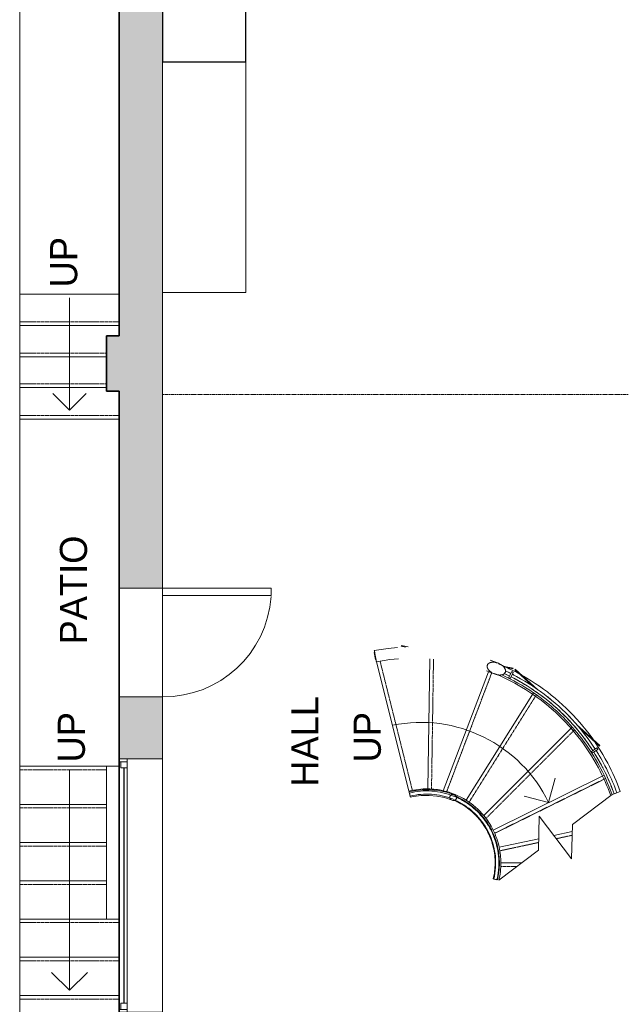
# Model space of a CAD drawing. Header units: inches. Extents: x -268 to 77, y -113 to 756.
# Tile 3 of 5: x -268 to -101, y 165 to 437. Entities that reach past the tile are written whole.
import ezdxf

# ---------------------------------------------------------------- set-up
doc = ezdxf.new("R2010")
doc.units = ezdxf.units.IN
doc.header["$MEASUREMENT"] = 0
doc.linetypes.add('Dash', pattern=[0.23622, 0.11811, -0.11811])
doc.linetypes.add('Overhead', pattern=[0.15625, 0.09375, -0.0625])
for name, color, linetype, lineweight in [('A-AREA', 32, 'Continuous', 9), ('A-AREA-IDEN', 2, 'Continuous', 9), ('A-DETL', 90, 'Continuous', 9), ('A-DOOR', 31, 'Continuous', 9), ('A-EXTEERIOR SPACES', 90, 'Continuous', 9), ('A-FLOR', 192, 'Continuous', 9), ('A-FLOR-HRAL', 11, 'Continuous', 9), ('A-GENM', 13, 'Continuous', 9), ('A-GLAZ', 151, 'Continuous', 9), ('A-LEDGES', 90, 'Continuous', 9), ('A-OBJECTS', 90, 'Continuous', 9), ('A-WALL', 90, 'Continuous', 9), ('A-WALL-PATT', 111, 'Continuous', 9), ('G-ANNO-TEXT', 231, 'Continuous', 9), ('S-STRS', 90, 'Continuous', 9), ('S-STRS-MBND', 31, 'Continuous', 9)]:
    doc.layers.add(name, color=color, linetype=linetype, lineweight=lineweight)
doc.styles.add('Inter', font='txt', dxfattribs={"height": 7.5})
doc.styles.add('Inter_B', font='txt', dxfattribs={"height": 7.5})

# ---------------------------------------------------------------- blocks, each defined once
blk = doc.blocks.new('Fireplace - Default 1-4258625-Lower Floor')
at = {"layer": 'A-GENM'}
for p, q in [((-36.87, -3.94), (36.88, -3.94)), ((-36.87, -26.94), (-36.87, -3.94)), ((36.88, -3.94), (36.88, -26.94)), ((36.88, -26.94), (-36.87, -26.94))]:
    blk.add_line(p, q, dxfattribs=at)
at = {"layer": 'A-GENM', "lineweight": 25}
for p, q in [((36.88, -3.94), (-36.87, -3.94)), ((-36.87, -3.94), (-36.87, -26.94)), ((36.88, -26.94), (36.88, -3.94)), ((-36.87, -26.94), (36.88, -26.94))]:
    blk.add_line(p, q, dxfattribs=at)
blk = doc.blocks.new('Railing - Railing-4259131-Lower Floor')
at = {"layer": 'A-FLOR-HRAL'}
blk.add_line((-137.35, 199.81), (-136.2, 199.53), dxfattribs=at)
blk.add_line((-137.35, 199.81), (-136.2, 199.53), dxfattribs=at)
blk.add_line((-137.35, 199.81), (-136.2, 199.53), dxfattribs=at)
blk.add_line((-137.35, 199.81), (-136.2, 199.53), dxfattribs=at)
blk.add_line((-137.35, 199.81), (-136.2, 199.53), dxfattribs=at)
blk.add_line((-137.35, 199.81), (-136.2, 199.53), dxfattribs=at)
for points in [[(-148.24, 221.61), (-147.93, 221.47), (-147.63, 221.33), (-147.33, 221.19)], [(-148.24, 221.61), (-147.93, 221.47), (-147.63, 221.33), (-147.33, 221.19)], [(-148.24, 221.61), (-147.93, 221.47), (-147.63, 221.33), (-147.33, 221.19)], [(-148.24, 221.61), (-147.93, 221.47), (-147.63, 221.33), (-147.33, 221.19)], [(-148.24, 221.61), (-147.93, 221.47), (-147.63, 221.33), (-147.33, 221.19)], [(-148.24, 221.61), (-146.88, 221.02), (-144.32, 219.54), (-141.09, 216.49), (-138.65, 212.78), (-137.14, 208.6), (-136.65, 204.18), (-137, 201.24), (-137.35, 199.81)], [(-147.53, 222.58), (-146.11, 221.95), (-143.43, 220.36), (-140.06, 217.12), (-137.53, 213.19), (-135.97, 208.78), (-135.46, 204.13), (-135.84, 201.04), (-136.2, 199.53)], [(-146.81, 222.25), (-146.43, 222.06), (-146.07, 221.87), (-145.7, 221.66)], [(-146.81, 222.25), (-146.43, 222.06), (-146.07, 221.87), (-145.7, 221.66)], [(-146.81, 222.25), (-146.43, 222.06), (-146.07, 221.87), (-145.7, 221.66)], [(-146.81, 222.25), (-146.43, 222.06), (-146.07, 221.87), (-145.7, 221.66)], [(-146.81, 222.25), (-146.43, 222.06), (-146.07, 221.87), (-145.7, 221.66)], [(-146.29, 220.63), (-145.57, 220.22), (-144.88, 219.76), (-144.23, 219.26)], [(-146.29, 220.63), (-145.57, 220.22), (-144.88, 219.76), (-144.23, 219.26)], [(-146.29, 220.63), (-145.57, 220.22), (-144.88, 219.76), (-144.23, 219.26)], [(-146.29, 220.63), (-145.57, 220.22), (-144.88, 219.76), (-144.23, 219.26)], [(-146.29, 220.63), (-145.57, 220.22), (-144.88, 219.76), (-144.23, 219.26)], [(-143.6, 218.76), (-142.76, 218.06), (-141.98, 217.29), (-141.28, 216.45)], [(-143.6, 218.76), (-142.76, 218.06), (-141.98, 217.29), (-141.28, 216.45)], [(-143.6, 218.76), (-142.76, 218.06), (-141.98, 217.29), (-141.28, 216.45)], [(-143.6, 218.76), (-142.76, 218.06), (-141.98, 217.29), (-141.28, 216.45)], [(-143.6, 218.76), (-142.76, 218.06), (-141.98, 217.29), (-141.28, 216.45)], [(-143.51, 220.2), (-143.28, 220.02), (-143.06, 219.85), (-142.84, 219.67)], [(-143.51, 220.2), (-143.28, 220.02), (-143.06, 219.85), (-142.84, 219.67)], [(-143.51, 220.2), (-143.28, 220.02), (-143.06, 219.85), (-142.84, 219.67)], [(-143.51, 220.2), (-143.28, 220.02), (-143.06, 219.85), (-142.84, 219.67)], [(-143.51, 220.2), (-143.28, 220.02), (-143.06, 219.85), (-142.84, 219.67)], [(-140.77, 215.83), (-140.27, 215.17), (-139.8, 214.49), (-139.39, 213.77)], [(-140.77, 215.83), (-140.27, 215.17), (-139.8, 214.49), (-139.39, 213.77)], [(-140.77, 215.83), (-140.27, 215.17), (-139.8, 214.49), (-139.39, 213.77)], [(-140.77, 215.83), (-140.27, 215.17), (-139.8, 214.49), (-139.39, 213.77)], [(-140.77, 215.83), (-140.27, 215.17), (-139.8, 214.49), (-139.39, 213.77)], [(-140.38, 217.21), (-140.19, 217), (-140.01, 216.78), (-139.84, 216.55)], [(-140.38, 217.21), (-140.19, 217), (-140.01, 216.78), (-139.84, 216.55)], [(-140.38, 217.21), (-140.19, 217), (-140.01, 216.78), (-139.84, 216.55)], [(-140.38, 217.21), (-140.19, 217), (-140.01, 216.78), (-139.84, 216.55)], [(-140.38, 217.21), (-140.19, 217), (-140.01, 216.78), (-139.84, 216.55)], [(-138.82, 212.74), (-138.51, 212.1), (-138.22, 211.45), (-137.98, 210.79)], [(-138.82, 212.74), (-138.51, 212.1), (-138.22, 211.45), (-137.98, 210.79)], [(-138.82, 212.74), (-138.51, 212.1), (-138.22, 211.45), (-137.98, 210.79)], [(-138.82, 212.74), (-138.51, 212.1), (-138.22, 211.45), (-137.98, 210.79)], [(-138.82, 212.74), (-138.51, 212.1), (-138.22, 211.45), (-137.98, 210.79)], [(-138.37, 214.37), (-138.16, 214.01), (-137.96, 213.64), (-137.77, 213.27)], [(-138.37, 214.37), (-138.16, 214.01), (-137.96, 213.64), (-137.77, 213.27)], [(-138.37, 214.37), (-138.16, 214.01), (-137.96, 213.64), (-137.77, 213.27)], [(-138.37, 214.37), (-138.16, 214.01), (-137.96, 213.64), (-137.77, 213.27)], [(-138.37, 214.37), (-138.16, 214.01), (-137.96, 213.64), (-137.77, 213.27)], [(-136.87, 211.19), (-136.72, 210.78), (-136.58, 210.35), (-136.45, 209.92)], [(-136.87, 211.19), (-136.72, 210.78), (-136.58, 210.35), (-136.45, 209.92)], [(-136.87, 211.19), (-136.72, 210.78), (-136.58, 210.35), (-136.45, 209.92)], [(-136.87, 211.19), (-136.72, 210.78), (-136.58, 210.35), (-136.45, 209.92)], [(-136.87, 211.19), (-136.72, 210.78), (-136.58, 210.35), (-136.45, 209.92)], [(-137.58, 209.59), (-137.39, 208.92), (-137.23, 208.24), (-137.11, 207.56)], [(-137.58, 209.59), (-137.39, 208.92), (-137.23, 208.24), (-137.11, 207.56)], [(-137.58, 209.59), (-137.39, 208.92), (-137.23, 208.24), (-137.11, 207.56)], [(-137.58, 209.59), (-137.39, 208.92), (-137.23, 208.24), (-137.11, 207.56)], [(-137.58, 209.59), (-137.39, 208.92), (-137.23, 208.24), (-137.11, 207.56)], [(-135.94, 207.77), (-135.87, 207.34), (-135.81, 206.9), (-135.76, 206.47)], [(-135.94, 207.77), (-135.87, 207.34), (-135.81, 206.9), (-135.76, 206.47)], [(-135.94, 207.77), (-135.87, 207.34), (-135.81, 206.9), (-135.76, 206.47)], [(-135.94, 207.77), (-135.87, 207.34), (-135.81, 206.9), (-135.76, 206.47)], [(-135.94, 207.77), (-135.87, 207.34), (-135.81, 206.9), (-135.76, 206.47)], [(-136.93, 206.34), (-136.85, 205.6), (-136.81, 204.85), (-136.82, 204.11)], [(-136.93, 206.34), (-136.85, 205.6), (-136.81, 204.85), (-136.82, 204.11)], [(-136.93, 206.34), (-136.85, 205.6), (-136.81, 204.85), (-136.82, 204.11)], [(-136.93, 206.34), (-136.85, 205.6), (-136.81, 204.85), (-136.82, 204.11)], [(-136.93, 206.34), (-136.85, 205.6), (-136.81, 204.85), (-136.82, 204.11)], [(-136.86, 203.05), (-136.93, 201.96), (-137.09, 200.87), (-137.35, 199.81)], [(-136.86, 203.05), (-136.93, 201.96), (-137.09, 200.87), (-137.35, 199.81)], [(-136.86, 203.05), (-136.93, 201.96), (-137.09, 200.87), (-137.35, 199.81)], [(-136.86, 203.05), (-136.93, 201.96), (-137.09, 200.87), (-137.35, 199.81)], [(-136.86, 203.05), (-136.93, 201.96), (-137.09, 200.87), (-137.35, 199.81)], [(-135.64, 204.1), (-135.64, 203.72), (-135.65, 203.35), (-135.68, 202.97)], [(-135.64, 204.1), (-135.64, 203.72), (-135.65, 203.35), (-135.68, 202.97)], [(-135.64, 204.1), (-135.64, 203.72), (-135.65, 203.35), (-135.68, 202.97)], [(-135.64, 204.1), (-135.64, 203.72), (-135.65, 203.35), (-135.68, 202.97)], [(-135.64, 204.1), (-135.64, 203.72), (-135.65, 203.35), (-135.68, 202.97)]]:
    blk.add_open_spline(points, degree=3, dxfattribs=at)
blk = doc.blocks.new('Railing - 50 x 12mm-4272049-Lower Floor')
at = {"layer": 'A-FLOR-HRAL'}
for p, q in [((-0.98, 0.08), (-0.98, 0.24)), ((-0.98, 0.24), (0.98, 0.24)), ((0.98, 0.24), (0.98, 0.08))]:
    blk.add_line(p, q, dxfattribs=at)
blk = doc.blocks.new('Railing - 800mm-4272051-Lower Floor')
at = {"layer": 'A-FLOR-HRAL'}
h = blk.add_hatch(dxfattribs=at)
h.set_pattern_fill('FP_1', color=256, style=0, pattern_type=2)
h.set_pattern_definition([(347.56, (-226.838, -129.79), (23.5213, 12.7617), [10.739, -6.444, 10.739, -6.444, -13.661]), (347.56, (-226.838, -129.79), (23.5213, 12.7617), [-34.366, 0.158, -13.503]), (347.56, (-226.838, -129.79), (23.5213, 12.7617), [0.158, -34.209, 4.296, -9.365]), (347.56, (-226.43, -129.211), (23.5213, 12.7617), [8.592, -10.739, 6.444, -6.444, -15.808]), (347.56, (-226.43, -129.211), (23.5213, 12.7617), [-32.218, 0.158, -15.651]), (347.56, (-226.43, -129.211), (23.5213, 12.7617), [0.158, -32.061, 7.518, -8.291]), (347.56, (-224.85, -128.891), (23.5213, 12.7617), [6.444, -12.887, 4.296, -6.444, -17.956]), (347.56, (-224.85, -128.891), (23.5213, 12.7617), [-30.07, 0.158, -17.799]), (347.56, (-224.85, -128.891), (23.5213, 12.7617), [0.158, -29.913, 9.665, -8.291]), (347.56, (-226.073, -130.628), (23.5213, 12.7617), [6.444, -12.887, 5.37, -23.326]), (347.56, (-224.135, -131.724), (23.5213, 12.7617), [3.222, -16.109, 2.148, -26.548]), (347.56, (-222.097, -128.829), (23.5213, 12.7617), [2.148, -16.109, 2.148, -8.592, -19.03]), (347.56, (-222.097, -128.829), (23.5213, 12.7617), [-28.996, 0.158, -18.873]), (347.56, (-222.097, -128.829), (23.5213, 12.7617), [0.158, -28.839, 5.37, -13.661]), (347.56, (-221.533, -137.65), (23.5213, 12.7617), [10.739, -16.109, 12.887, -8.506]), (347.56, (-223.113, -137.97), (23.5213, 12.7617), [15.035, -10.739, 16.109, -6.358]), (347.56, (-222.349, -138.808), (23.5213, 12.7617), [17.183, -8.592, 12.887, -9.365]), (347.56, (-220.411, -139.904), (23.5213, 12.7617), [10.739, -15.035, 8.592, -13.661]), (347.56, (-217.608, -137.847), (23.5213, 12.7617), [5.37, -21.479, 6.444, -14.734]), (347.56, (-218.474, -141), (23.5213, 12.7617), [4.296, -21.479, 4.296, -17.956])])
h.paths.add_polyline_path([(-0.26, -15.75), (-0.07, -15.75), (-0.09, -12.92), (-0.26, -13.16), (-0.26, -13.97)], flags=0)
h.paths.add_polyline_path([(-0.26, 14.54), (-0.07, 13.99), (-0.07, 15.75), (-0.26, 15.75), (-0.26, 14.68)], flags=0)
for p, q in [((-0.26, 14.54), (-0.26, 15.75)), ((-0.07, 15.75), (-0.26, 15.75)), ((-0.07, 15.75), (-0.07, 13.81)), ((-0.26, -15.75), (-0.26, -13.16)), ((-0.07, -12.88), (-0.07, -15.75)), ((-0.26, -15.75), (-0.07, -15.75))]:
    blk.add_line(p, q, dxfattribs=at)
blk = doc.blocks.new('Railing - 50 x 12mm-V3-Lower Floor')
at = {"layer": 'A-FLOR-HRAL'}
for p, q in [((-0.98, -0.24), (-0.98, 0.24)), ((-0.98, 0.24), (0.98, 0.24)), ((0.98, 0.24), (0.98, -0.24)), ((-0.98, -0.24), (0.98, -0.24))]:
    blk.add_line(p, q, dxfattribs=at)
blk = doc.blocks.new('Railing - 800mm-V4-Lower Floor')
at = {"layer": 'A-FLOR-HRAL'}
h = blk.add_hatch(dxfattribs=at)
h.set_pattern_fill('FP_2', color=256, style=0, pattern_type=2)
h.set_pattern_definition([(16.822, (-103.476, -170.356), (12.2099, 22.0856), [10.691, -6.415, 10.691, -6.415, -13.599]), (16.822, (-103.476, -170.356), (12.2099, 22.0856), [-34.212, 0.157, -13.443]), (16.822, (-103.476, -170.356), (12.2099, 22.0856), [0.157, -34.056, 4.277, -9.323]), (16.822, (-103.479, -169.671), (12.2099, 22.0856), [8.553, -10.691, 6.415, -6.415, -15.738]), (16.822, (-103.479, -169.671), (12.2099, 22.0856), [-32.074, 0.157, -15.581]), (16.822, (-103.479, -169.671), (12.2099, 22.0856), [0.157, -31.917, 7.484, -8.254]), (16.822, (-102.337, -168.641), (12.2099, 22.0856), [6.415, -12.83, 4.277, -6.415, -17.876]), (16.822, (-102.337, -168.641), (12.2099, 22.0856), [-29.936, 0.157, -17.719]), (16.822, (-102.337, -168.641), (12.2099, 22.0856), [0.157, -29.779, 9.622, -8.254]), (16.822, (-102.329, -170.695), (12.2099, 22.0856), [6.415, -12.83, 5.346, -23.222]), (16.822, (-100.038, -170.688), (12.2099, 22.0856), [3.207, -16.037, 2.138, -26.429]), (16.822, (-100.052, -167.264), (12.2099, 22.0856), [2.138, -16.037, 2.138, -8.553, -18.945]), (16.822, (-100.052, -167.264), (12.2099, 22.0856), [-28.867, 0.157, -18.788]), (16.822, (-100.052, -167.264), (12.2099, 22.0856), [0.157, -28.71, 5.346, -13.599]), (16.822, (-94.296, -174.436), (12.2099, 22.0856), [10.691, -16.037, 12.83, -8.468]), (16.822, (-95.438, -175.466), (12.2099, 22.0856), [14.968, -10.691, 16.037, -6.329]), (16.822, (-94.291, -175.805), (12.2099, 22.0856), [17.106, -8.553, 12.83, -9.323]), (16.822, (-92, -175.798), (12.2099, 22.0856), [10.691, -14.968, 8.553, -13.599]), (16.822, (-90.866, -172.713), (12.2099, 22.0856), [5.346, -21.383, 6.415, -14.669]), (16.822, (-89.709, -175.791), (12.2099, 22.0856), [4.277, -21.383, 4.277, -17.876])])
h.paths.add_polyline_path([(-0.26, -15.75), (-0.07, -15.75), (-0.09, -7.28), (-0.26, -9.56), (-0.26, -14.93)], flags=0)
h.paths.add_polyline_path([(-0.07, 7.33), (-0.07, 15.75), (-0.26, 15.75), (-0.26, 8.56), (-0.08, 7.5)], flags=0)
for p, q in [((-0.26, 8.56), (-0.26, 15.75)), ((-0.07, 15.75), (-0.26, 15.75)), ((-0.07, 15.75), (-0.07, 7.33)), ((-0.07, -7.07), (-0.07, -15.75)), ((-0.26, -15.75), (-0.26, -8.68)), ((-0.26, -15.75), (-0.07, -15.75))]:
    blk.add_line(p, q, dxfattribs=at)
blk = doc.blocks.new('Railing - Railing-4259135-Lower Floor')
at = {"layer": 'A-FLOR-HRAL'}
blk.add_line((-103.91, 223.37), (-103.17, 223.64), dxfattribs=at)
blk.add_line((-103.91, 223.37), (-103.17, 223.64), dxfattribs=at)
for points in [[(-134.3, 256.64), (-134.03, 256.51), (-133.76, 256.38), (-133.49, 256.25)], [(-134.3, 256.64), (-133.81, 256.41), (-133.32, 256.17), (-132.84, 255.93)], [(-133.94, 257.34), (-133.45, 257.11), (-132.97, 256.88), (-132.48, 256.63)], [(-133.15, 256.96), (-132.93, 256.85), (-132.7, 256.74), (-132.48, 256.63)], [(-132.06, 256.42), (-131.8, 256.29), (-131.54, 256.15), (-131.28, 256.02)], [(-132.06, 256.42), (-128.97, 254.85), (-123.06, 251.15), (-115.31, 244.15), (-111.03, 238.65), (-109.15, 235.73)], [(-132.42, 255.72), (-129.37, 254.16), (-123.54, 250.52), (-115.89, 243.61), (-111.67, 238.18), (-109.81, 235.31)], [(-131.63, 255.31), (-130.48, 254.7), (-129.36, 254.06), (-128.25, 253.38)], [(-127.84, 254.05), (-127.25, 253.68), (-126.66, 253.31), (-126.08, 252.92)], [(-126.52, 252.27), (-125.33, 251.48), (-124.18, 250.64), (-123.05, 249.77)], [(-122.57, 250.39), (-122.14, 250.06), (-121.72, 249.72), (-121.31, 249.38)], [(-121.81, 248.77), (-120.3, 247.53), (-118.86, 246.22), (-117.49, 244.85)], [(-116.93, 245.4), (-116.67, 245.13), (-116.4, 244.86), (-116.13, 244.58)], [(-116.7, 244.04), (-115.61, 242.9), (-114.57, 241.72), (-113.58, 240.5)], [(-112.97, 240.99), (-112.54, 240.47), (-112.13, 239.95), (-111.73, 239.41)], [(-112.35, 238.94), (-111.56, 237.89), (-110.8, 236.82), (-110.08, 235.72)], [(-109.56, 234.91), (-108.41, 233.1), (-106.31, 229.35), (-104.63, 225.39), (-103.91, 223.37)], [(-109.42, 236.15), (-109.33, 236.01), (-109.24, 235.87), (-109.15, 235.73)], [(-108.89, 235.33), (-108.69, 235.01), (-108.48, 234.68), (-108.28, 234.35)], [(-108.89, 235.33), (-107.73, 233.5), (-105.6, 229.7), (-103.9, 225.68), (-103.17, 223.64)], [(-108.96, 233.94), (-108.26, 232.79), (-107.59, 231.61), (-106.97, 230.41)], [(-106.27, 230.77), (-105.99, 230.22), (-105.71, 229.66), (-105.44, 229.1)], [(-106.15, 228.76), (-105.32, 227), (-104.57, 225.2), (-103.91, 223.37)]]:
    blk.add_open_spline(points, degree=3, dxfattribs=at)
for name, p, rotation in [('Railing - 800mm-4272051-Lower Floor', (-147.29, 261.32), 78.5375438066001), ('Railing - 50 x 12mm-4272049-Lower Floor', (-169.86, 261.49), 100.6130715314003), ('Railing - 50 x 12mm-V3-Lower Floor', (-132.45, 256.18), 63.23003504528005), ('Railing - 800mm-V4-Lower Floor', (-119.5, 247.3), 47.92252628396), ('Railing - 50 x 12mm-V3-Lower Floor', (-109.35, 235.32), 32.61501752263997)]:
    blk.add_blockref(name, p, dxfattribs=dict(rotation=rotation))
blk = doc.blocks.new('Top Rail Type - Top Rail_Internal_-4259139-Lower Floor')
at = {"layer": 'A-FLOR-HRAL', "flags": 128}
for points in [[(-148.14, 223.07), (-150.27, 223.79), (-152.48, 224.27), (-154.72, 224.5), (-156.98, 224.49), (-159.22, 224.22), (-160.6, 223.92)], [(-148.72, 221.61), (-150.78, 222.3), (-152.9, 222.74), (-155.06, 222.94), (-157.22, 222.89), (-159.37, 222.59), (-160.22, 222.4)]]:
    blk.add_lwpolyline(points, dxfattribs=at)
at = {"layer": 'A-FLOR-HRAL'}
for points, knots in [([(-160.6, 223.92), (-160.6, 223.92), (-160.6, 223.91), (-160.59, 223.88), (-160.59, 223.85), (-160.58, 223.83), (-160.57, 223.81), (-160.57, 223.78), (-160.56, 223.75), (-160.55, 223.72), (-160.54, 223.69), (-160.54, 223.66), (-160.53, 223.63), (-160.53, 223.62), (-160.52, 223.6), (-160.52, 223.59), (-160.51, 223.56), (-160.5, 223.52), (-160.49, 223.48), (-160.48, 223.44), (-160.48, 223.41), (-160.47, 223.38), (-160.46, 223.34), (-160.44, 223.27), (-160.42, 223.2), (-160.41, 223.15)], [-1, -1, -1, -1, -0.833333, -0.75, -0.666667, -0.625, -0.583333, -0.541667, -0.5, -0.458333, -0.416667, -0.375, -0.354167, -0.333333, -0.322917, -0.3125, -0.291667, -0.25, -0.208333, -0.1875, -0.166667, -0.145833, -0.125, -0.083333, 0, 0, 0, 0]), ([(-160.41, 223.15), (-160.4, 223.12), (-160.39, 223.06), (-160.37, 222.97), (-160.35, 222.91), (-160.34, 222.86), (-160.33, 222.83), (-160.32, 222.8), (-160.31, 222.76), (-160.3, 222.71), (-160.29, 222.67), (-160.28, 222.64), (-160.28, 222.63), (-160.27, 222.61), (-160.27, 222.59), (-160.26, 222.57), (-160.26, 222.54), (-160.25, 222.51), (-160.25, 222.5), (-160.24, 222.48), (-160.24, 222.46), (-160.23, 222.43), (-160.22, 222.4), (-160.22, 222.39), (-160.22, 222.4)], [-1, -1, -1, -1, -0.95, -0.9, -0.85, -0.825, -0.8, -0.775, -0.75, -0.7, -0.65, -0.625, -0.6125, -0.6, -0.575, -0.55, -0.5, -0.45, -0.425, -0.4, -0.35, -0.3, -0.2, 0, 0, 0, 0]), ([(-149.32, 222.66), (-149.34, 222.6), (-149.36, 222.5), (-149.36, 222.37), (-149.34, 222.27), (-149.31, 222.18), (-149.27, 222.09), (-149.22, 222.01), (-149.16, 221.92), (-149.09, 221.84), (-149.01, 221.78), (-148.9, 221.69), (-148.79, 221.63), (-148.7, 221.6)], [0, 0, 0, 0, 0.142857, 0.214286, 0.285714, 0.357143, 0.428571, 0.5, 0.571429, 0.678571, 0.732143, 0.785714, 1, 1, 1, 1]), ([(-148.16, 223.08), (-148.22, 223.1), (-148.35, 223.14), (-148.54, 223.15), (-148.71, 223.14), (-148.83, 223.11), (-148.92, 223.08), (-148.99, 223.04), (-149.05, 223), (-149.11, 222.96), (-149.17, 222.91), (-149.22, 222.85), (-149.27, 222.77), (-149.3, 222.71), (-149.32, 222.66)], [0, 0, 0, 0, 0.142857, 0.285714, 0.428571, 0.5, 0.571429, 0.625, 0.678571, 0.732143, 0.785714, 0.839286, 0.892857, 1, 1, 1, 1]), ([(-148.7, 221.6), (-148.58, 221.55), (-148.39, 221.51), (-148.16, 221.53), (-148.04, 221.56), (-147.95, 221.59), (-147.88, 221.63), (-147.82, 221.66), (-147.76, 221.7), (-147.7, 221.75), (-147.65, 221.81), (-147.6, 221.88), (-147.56, 221.95), (-147.55, 221.99)], [0, 0, 0, 0, 0.285714, 0.428571, 0.5, 0.571429, 0.625, 0.678571, 0.732143, 0.785714, 0.839286, 0.892857, 1, 1, 1, 1]), ([(-147.55, 221.99), (-147.52, 222.06), (-147.5, 222.15), (-147.5, 222.28), (-147.52, 222.38), (-147.54, 222.48), (-147.58, 222.57), (-147.63, 222.66), (-147.7, 222.75), (-147.77, 222.83), (-147.84, 222.89), (-147.96, 222.98), (-148.07, 223.04), (-148.16, 223.08)], [0, 0, 0, 0, 0.142857, 0.214286, 0.285714, 0.357143, 0.428571, 0.5, 0.571429, 0.678571, 0.732143, 0.785714, 1, 1, 1, 1])]:
    blk.add_open_spline(points, degree=3, knots=knots, dxfattribs=at)
blk = doc.blocks.new('Top Rail Type - Top Rail_Internal_-V5-Lower Floor')
at = {"layer": 'A-FLOR-HRAL'}
for p, q in [((-160.52, 223.57), (-160.3, 222.72)), ((-137.2, 199.78), (-136.35, 199.57))]:
    blk.add_line(p, q, dxfattribs=at)
for points, knots in [([(-160.52, 223.57), (-159.51, 223.82), (-157.46, 224.17), (-154.33, 224.2), (-151.24, 223.75), (-148.26, 222.82), (-145.46, 221.43), (-142.91, 219.63), (-140.68, 217.45), (-138.81, 214.95), (-137.35, 212.19), (-136.34, 209.24), (-135.8, 206.16), (-135.75, 203.04), (-136.06, 200.84), (-136.32, 199.7), (-136.35, 199.57)], [0, 0, 0, 0, 0.156458, 0.312916, 0.469374, 0.625832, 0.782291, 0.938749, 1.095207, 1.251665, 1.408123, 1.564581, 1.721039, 1.877497, 2.033955, 2.054369, 2.054369, 2.054369, 2.054369]), ([(-160.3, 222.72), (-158.38, 223.21), (-154.38, 223.56), (-148.5, 222.22), (-143.32, 219.14), (-139.35, 214.61), (-136.96, 209.08), (-136.47, 203.95), (-136.94, 200.87), (-137.2, 199.78)], [0, 0, 0, 0, 0.312916, 0.625832, 0.938749, 1.251665, 1.564581, 1.877497, 2.054367, 2.054367, 2.054367, 2.054367])]:
    blk.add_open_spline(points, degree=3, knots=knots, dxfattribs=at)
blk = doc.blocks.new('Top Rail Type - Top Rail_Internal_-4259150-Lower Floor')
at = {"layer": 'A-FLOR-HRAL'}
for p, q in [((-135.87, 259.45), (-138.16, 260.34)), ((-137.07, 256.54), (-139.24, 257.38))]:
    blk.add_line(p, q, dxfattribs=at)
at = {"layer": 'A-FLOR-HRAL', "flags": 128}
for points in [[(-170.22, 263), (-166.38, 263.59), (-163.76, 263.86)], [(-169.64, 259.9), (-165.89, 260.48), (-163.51, 260.72)]]:
    blk.add_lwpolyline(points, dxfattribs=at)
at = {"layer": 'A-FLOR-HRAL'}
for points, knots in [([(-170.22, 263), (-170.22, 262.99), (-170.22, 262.98), (-170.21, 262.94), (-170.2, 262.89), (-170.19, 262.84), (-170.18, 262.77), (-170.17, 262.7), (-170.15, 262.61), (-170.13, 262.5), (-170.09, 262.32), (-170.05, 262.08), (-169.99, 261.77), (-169.95, 261.56), (-169.93, 261.45)], [-1, -1, -1, -1, -0.892857, -0.839286, -0.785714, -0.732143, -0.678571, -0.625, -0.571429, -0.5, -0.428571, -0.285714, -0.142857, 0, 0, 0, 0]), ([(-169.93, 261.45), (-169.91, 261.37), (-169.88, 261.21), (-169.85, 261.01), (-169.82, 260.86), (-169.79, 260.71), (-169.76, 260.55), (-169.73, 260.4), (-169.71, 260.28), (-169.69, 260.17), (-169.67, 260.08), (-169.66, 260), (-169.64, 259.92), (-169.64, 259.9), (-169.64, 259.9)], [-1, -1, -1, -1, -0.892857, -0.785714, -0.732143, -0.678571, -0.571429, -0.5, -0.428571, -0.357143, -0.285714, -0.214286, -0.142857, 0, 0, 0, 0]), ([(-138.96, 258.96), (-138.98, 258.88), (-139.01, 258.76), (-139.01, 258.62), (-139.01, 258.55), (-139.01, 258.47), (-138.99, 258.37), (-138.96, 258.26), (-138.92, 258.16), (-138.89, 258.09), (-138.87, 258.03), (-138.84, 257.98), (-138.81, 257.91), (-138.75, 257.83), (-138.68, 257.73), (-138.61, 257.63), (-138.54, 257.54), (-138.46, 257.45), (-138.37, 257.37), (-138.25, 257.26), (-138.1, 257.13), (-137.85, 256.94), (-137.51, 256.74), (-137.22, 256.6), (-137.07, 256.54)], [0, 0, 0, 0, 0.071429, 0.107143, 0.125, 0.142857, 0.178571, 0.214286, 0.25, 0.267857, 0.285714, 0.303571, 0.321429, 0.357143, 0.392857, 0.428571, 0.464286, 0.5, 0.535714, 0.571429, 0.642857, 0.714286, 0.857143, 1, 1, 1, 1]), ([(-135.87, 259.45), (-136.05, 259.52), (-136.32, 259.61), (-136.69, 259.7), (-136.92, 259.74), (-137.11, 259.75), (-137.26, 259.76), (-137.4, 259.77), (-137.54, 259.76), (-137.68, 259.75), (-137.83, 259.73), (-137.94, 259.71), (-138.04, 259.68), (-138.1, 259.66), (-138.17, 259.64), (-138.26, 259.61), (-138.37, 259.56), (-138.48, 259.5), (-138.56, 259.45), (-138.61, 259.41), (-138.67, 259.37), (-138.73, 259.3), (-138.84, 259.18), (-138.91, 259.05), (-138.96, 258.96)], [0, 0, 0, 0, 0.166667, 0.25, 0.333333, 0.375, 0.416667, 0.458333, 0.5, 0.541667, 0.583333, 0.625, 0.645833, 0.666667, 0.6875, 0.708333, 0.75, 0.791667, 0.8125, 0.833333, 0.854167, 0.875, 0.916667, 1, 1, 1, 1]), ([(-134.03, 256.92), (-134, 257), (-133.97, 257.12), (-133.95, 257.26), (-133.95, 257.34), (-133.95, 257.42), (-133.96, 257.52), (-133.98, 257.64), (-134.01, 257.74), (-134.04, 257.82), (-134.07, 257.87), (-134.09, 257.93), (-134.13, 258), (-134.18, 258.09), (-134.24, 258.2), (-134.31, 258.3), (-134.39, 258.39), (-134.47, 258.49), (-134.55, 258.58), (-134.67, 258.69), (-134.82, 258.83), (-135.08, 259.03), (-135.42, 259.24), (-135.72, 259.39), (-135.87, 259.45)], [0, 0, 0, 0, 0.071429, 0.107143, 0.125, 0.142857, 0.178571, 0.214286, 0.25, 0.267857, 0.285714, 0.303571, 0.321429, 0.357143, 0.392857, 0.428571, 0.464286, 0.5, 0.535714, 0.571429, 0.642857, 0.714286, 0.857143, 1, 1, 1, 1]), ([(-137.07, 256.54), (-136.9, 256.47), (-136.64, 256.38), (-136.28, 256.29), (-136.05, 256.25), (-135.87, 256.23), (-135.73, 256.21), (-135.59, 256.21), (-135.45, 256.21), (-135.31, 256.22), (-135.17, 256.23), (-135.06, 256.25), (-134.97, 256.26), (-134.9, 256.28), (-134.83, 256.3), (-134.74, 256.33), (-134.63, 256.37), (-134.53, 256.42), (-134.45, 256.46), (-134.39, 256.5), (-134.34, 256.54), (-134.27, 256.6), (-134.16, 256.72), (-134.08, 256.84), (-134.03, 256.92)], [0, 0, 0, 0, 0.166667, 0.25, 0.333333, 0.375, 0.416667, 0.458333, 0.5, 0.541667, 0.583333, 0.625, 0.645833, 0.666667, 0.6875, 0.708333, 0.75, 0.791667, 0.8125, 0.833333, 0.854167, 0.875, 0.916667, 1, 1, 1, 1])]:
    blk.add_open_spline(points, degree=3, knots=knots, dxfattribs=at)
blk = doc.blocks.new('Top Rail Type - Top Rail_Internal_-V6-Lower Floor')
at = {"layer": 'A-FLOR-HRAL'}
for p, q in [((-104.48, 223.17), (-102.21, 223.98)), ((-104.86, 222.88), (-104.48, 223.17))]:
    blk.add_line(p, q, dxfattribs=at)
for points, knots in [([(-135.92, 259.32), (-133.2, 258.19), (-127.3, 255.23), (-118.99, 249.17), (-111.41, 241.21), (-105.83, 232.66), (-103.18, 226.69), (-102.21, 223.98)], [0.5789056, 0.5789056, 0.5789056, 0.5789056, 0.7252457, 0.9065572, 1.0878686, 1.26918, 1.4120012, 1.4120012, 1.4120012, 1.4120012]), ([(-137.02, 256.67), (-134.43, 255.6), (-128.8, 252.77), (-120.89, 247.01), (-113.67, 239.42), (-108.33, 231.24), (-105.8, 225.5), (-104.86, 222.88)], [0.5789056, 0.5789056, 0.5789056, 0.5789056, 0.7252457, 0.9065572, 1.0878686, 1.26918, 1.4144888, 1.4144888, 1.4144888, 1.4144888])]:
    blk.add_open_spline(points, degree=3, knots=knots, dxfattribs=at)
blk = doc.blocks.new('Planitar - Single Door_Flush Panel - 2_-6_ x 6_-8_-4266043-Lower Floor')
at = {"layer": 'A-DOOR', "lineweight": 18}
for p, q in [((12.99, -6), (12.99, -36)), ((15, -6), (12.99, -6)), ((15, -6), (15, -36)), ((15, -36), (12.99, -36))]:
    blk.add_line(p, q, dxfattribs=at)
at = {"layer": 'A-DOOR'}
blk.add_arc((14.77, -6.3), 29.77, 179.4225, 266.009, dxfattribs=at)
blk = doc.blocks.new('Planitar-Fixed - Default 1-4266130-Lower Floor')
at = {"layer": 'A-GLAZ', "lineweight": 18}
for p, q in [((-35, 6.51), (-34.25, 6.51)), ((-34.25, 6.51), (-34.25, 4.28)), ((-34.25, 6.01), (-32.52, 6.01)), ((-32.52, 6.01), (-32.52, 4.28)), ((32.52, 6.01), (32.52, 4.28)), ((34.25, 6.01), (32.52, 6.01)), ((34.25, 6.51), (34.25, 4.28)), ((34.96, 6.51), (34.25, 6.51)), ((-34.25, 4.28), (-32.52, 4.28)), ((32.52, 4.28), (34.25, 4.28)), ((-35, -5.49), (-33.74, -5.49)), ((35, -5.49), (33.74, -5.49))]:
    blk.add_line(p, q, dxfattribs=at)
at = {"layer": 'A-GLAZ'}
for p, q in [((-35, 6.51), (35, 6.51)), ((-35, 6.51), (-35, 4.28)), ((35, 4.28), (35, 6.51)), ((35, 4.28), (-35, 4.28)), ((-35, 4.28), (-35, -5.49)), ((35, 4.28), (-35, 4.28)), ((-35, 4.28), (35, 4.28)), ((-35, 4.28), (-35, -5.49)), ((35, -5.49), (35, 4.28)), ((35, -5.49), (35, 4.28)), ((-35, -5.49), (35, -5.49)), ((35, -5.49), (-35, -5.49))]:
    blk.add_line(p, q, dxfattribs=at)
at = {"layer": 'A-GLAZ', "lineweight": 25}
blk.add_line((-32.52, 5.15), (32.52, 5.15), dxfattribs=at)

msp = doc.modelspace()

# ---------------------------------------------------------------- hatches: boundary and pattern name
at = {"layer": 'A-WALL-PATT'}
for points in [[(-240.75, 350), (-228.75, 350), (-228.75, 555.75), (-240.75, 555.75), (-240.75, 444.54)], [(-228.75, 334.75), (-228.75, 350), (-244.25, 350), (-244.25, 334.75), (-240.75, 334.75)]]:
    msp.add_hatch(color=9, dxfattribs=at).paths.add_polyline_path(points, flags=0)
h = msp.add_hatch(color=9, dxfattribs=at)
h.paths.add_polyline_path([(-240.75, 145.25), (-228.75, 145.25), (-228.75, 163), (-240.75, 163)], flags=0)
h.paths.add_polyline_path([(-240.75, 233), (-228.75, 233), (-228.75, 250.19), (-240.75, 250.19)], flags=0)
h.paths.add_polyline_path([(-240.75, 280.19), (-228.75, 280.19), (-228.75, 334.75), (-240.75, 334.75), (-240.75, 321.63)], flags=0)

# ---------------------------------------------------------------- linework, layer by layer
at = {"layer": 'A-AREA', "linetype": 'Dash'}
msp.add_line((-100, 333.75), (-228.75, 333.75), dxfattribs=at)
at = {"layer": 'A-DETL', "lineweight": 35}
for p, q in [((-240.75, 350), (-240.75, 555.75)), ((-244.25, 334.75), (-244.25, 350)), ((-244.25, 350), (-240.75, 350)), ((-240.75, 334.75), (-244.25, 334.75)), ((-240.75, 139), (-240.75, 334.75))]:
    msp.add_line(p, q, dxfattribs=at)
at = {"layer": 'A-DETL'}
for p, q in [((-254.5, 360.5), (-254.5, 329.5)), ((-254.5, 329.5), (-259.1, 334.1)), ((-254.5, 329.5), (-249.9, 334.1)), ((-254.5, 230.02), (-254.5, 169.02)), ((-122.03, 220.92), (-120.21, 227.68)), ((-122.03, 220.92), (-128.79, 222.73)), ((-254.5, 169.02), (-259.45, 173.97)), ((-254.5, 169.02), (-249.55, 173.97))]:
    msp.add_line(p, q, dxfattribs=at)
msp.add_arc((-157.32, 203.93), 39.18, 25.7064, 101.5975, dxfattribs=at)
at = {"layer": 'A-EXTEERIOR SPACES'}
for p, q in [((-268.25, 756), (-268.25, 231)), ((-240.75, 350), (-240.75, 555.75)), ((-244.25, 350), (-244.25, 334.75)), ((-244.25, 350), (-240.75, 350)), ((-240.75, 334.75), (-244.25, 334.75)), ((-240.75, 334.75), (-240.75, 231)), ((-268.25, 231), (-240.75, 231))]:
    msp.add_line(p, q, dxfattribs=at)
at = {"layer": 'A-FLOR'}
for p, q in [((-268.25, 575.5), (-268.25, 361.5)), ((-268.25, 361.5), (-240.75, 361.5)), ((-268.25, 327), (-268.25, 231)), ((-240.75, 250.19), (-240.75, 280.19)), ((-228.75, 280.19), (-228.75, 250.19)), ((-240.75, 231), (-244.25, 231)), ((-244.25, 231), (-244.25, 188.72))]:
    msp.add_line(p, q, dxfattribs=at)
at = {"layer": 'A-LEDGES'}
for p, q in [((-228.75, 425.75), (-228.75, 499.5)), ((-205.75, 499.5), (-205.75, 425.75)), ((-205.75, 425.75), (-228.75, 425.75)), ((-244.25, 231), (-240.75, 231)), ((-244.25, 188.72), (-244.25, 231)), ((-240.75, 231), (-240.75, 188.72)), ((-240.75, 188.72), (-244.25, 188.72))]:
    msp.add_line(p, q, dxfattribs=at)
at = {"layer": 'A-OBJECTS'}
for p, q in [((-205.75, 425.75), (-228.75, 425.75)), ((-228.75, 425.75), (-228.75, 361.99)), ((-205.75, 361.99), (-205.75, 425.75)), ((-228.75, 361.99), (-205.75, 361.99))]:
    msp.add_line(p, q, dxfattribs=at)
at = {"layer": 'A-WALL'}
for p, q in [((-228.75, 280.19), (-228.75, 567.25)), ((-240.75, 555.75), (-240.75, 350)), ((-244.25, 350), (-244.25, 334.75)), ((-240.75, 350), (-244.25, 350)), ((-244.25, 334.75), (-240.75, 334.75)), ((-240.75, 334.75), (-240.75, 280.19)), ((-240.75, 280.19), (-228.75, 280.19)), ((-240.75, 250.19), (-240.75, 233)), ((-228.75, 250.19), (-240.75, 250.19)), ((-228.75, 233), (-228.75, 250.19))]:
    msp.add_line(p, q, dxfattribs=at)
at = {"layer": 'S-STRS'}
for p, q in [((-268.25, 361.5), (-240.75, 361.5)), ((-268.25, 352.87), (-268.25, 361.5)), ((-268.25, 344.25), (-268.25, 352.87)), ((-268.25, 352.87), (-240.75, 352.87)), ((-268.25, 335.75), (-268.25, 344.25)), ((-268.25, 344.25), (-244.25, 344.25)), ((-268.25, 327), (-268.25, 335.75)), ((-268.25, 335.75), (-244.25, 335.75)), ((-268.25, 327), (-240.75, 327)), ((-169.6, 259.91), (-160.65, 224.12)), ((-154.84, 260.72), (-155.38, 224.73)), ((-138.69, 257.13), (-151.17, 224.22)), ((-126.21, 251.33), (-144.83, 221.61)), ((-115.48, 241.81), (-139.95, 217.35)), ((-244.25, 231), (-268.25, 231)), ((-268.25, 231), (-268.25, 220.43)), ((-106.7, 228.5), (-137.35, 213.34)), ((-268.25, 220.43), (-268.25, 209.86)), ((-244.25, 220.43), (-268.25, 220.43)), ((-115.49, 212.91), (-120.54, 211.83)), ((-268.25, 209.86), (-268.25, 199.29)), ((-244.25, 209.86), (-268.25, 209.86)), ((-124.77, 210.92), (-135.68, 208.57)), ((-129.43, 204.27), (-135.23, 204.27)), ((-268.25, 199.29), (-268.25, 188.72)), ((-244.25, 199.29), (-268.25, 199.29)), ((-268.25, 188.72), (-268.25, 178.15)), ((-240.75, 188.72), (-268.25, 188.72)), ((-268.25, 178.15), (-268.25, 167.58)), ((-240.75, 178.15), (-268.25, 178.15)), ((-268.25, 167.58), (-268.25, 157.01)), ((-240.75, 167.58), (-268.25, 167.58))]:
    msp.add_line(p, q, dxfattribs=at)
at = {"layer": 'S-STRS', "linetype": 'Overhead'}
for p, q in [((-268.25, 353.86), (-240.75, 353.86)), ((-268.25, 345.23), (-244.25, 345.23)), ((-268.25, 336.73), (-244.25, 336.73)), ((-268.25, 327.98), (-240.75, 327.98)), ((-168.62, 260.05), (-159.69, 224.33)), ((-153.85, 260.62), (-154.4, 224.69)), ((-137.77, 256.79), (-150.2, 223.98)), ((-125.4, 250.76), (-144, 221.07)), ((-114.84, 241.07), (-139.34, 216.57)), ((-244.25, 230.02), (-268.25, 230.02)), ((-106.29, 227.61), (-136.93, 212.45)), ((-244.25, 219.45), (-268.25, 219.45)), ((-124.79, 209.9), (-135.5, 207.6)), ((-115.51, 211.9), (-119.88, 210.96)), ((-244.25, 208.88), (-268.25, 208.88)), ((-130.72, 203.29), (-135.25, 203.29)), ((-244.25, 198.31), (-268.25, 198.31)), ((-240.75, 187.74), (-268.25, 187.74)), ((-240.75, 177.17), (-268.25, 177.17)), ((-240.75, 166.6), (-268.25, 166.6))]:
    msp.add_line(p, q, dxfattribs=at)
at = {"layer": 'S-STRS'}
for centre, radius, start, end in [((-159, 203.55), 57.94, 55.5384, 65.5369), ((-159, 203.55), 57.94, 41.3239, 55.5384), ((-159, 203.55), 57.94, 25.5044, 41.3239), ((-159, 203.55), 57.94, 19.7879, 25.5044), ((-155.69, 204.27), 20.46, 89.1368, 104.0414), ((-155.69, 204.27), 20.46, 77.23, 89.1368), ((-155.69, 204.27), 20.46, 57.9372, 77.23), ((-155.69, 204.27), 20.46, 39.7234, 57.9372), ((-155.69, 204.27), 20.46, 26.3191, 39.7234), ((-155.69, 204.27), 20.46, 12.1244, 26.3191), ((-155.69, 204.27), 20.46, 0, 12.1244), ((-155.69, 204.27), 20.46, 346.3347, 0)]:
    msp.add_arc(centre, radius, start, end, dxfattribs=at)
at = {"layer": 'S-STRS-MBND'}
for p, q in [((-115.43, 214.87), (-104.48, 223.17)), ((-124.85, 207.74), (-124.6, 217.19)), ((-124.6, 217.19), (-115.68, 205.42)), ((-115.68, 205.42), (-115.43, 214.87)), ((-135.81, 199.44), (-124.85, 207.74))]:
    msp.add_line(p, q, dxfattribs=at)

# ---------------------------------------------------------------- block references
at = {"layer": 'A-DOOR', "rotation": 89.99999999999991}
msp.add_blockref('Planitar - Single Door_Flush Panel - 2_-6_ x 6_-8_-4266043-Lower Floor', (-234.75, 265.19), dxfattribs=at)
at = {"layer": 'A-FLOR-HRAL'}
for name in ['Railing - Railing-4259135-Lower Floor', 'Top Rail Type - Top Rail_Internal_-4259150-Lower Floor', 'Top Rail Type - Top Rail_Internal_-V6-Lower Floor', 'Top Rail Type - Top Rail_Internal_-4259139-Lower Floor', 'Top Rail Type - Top Rail_Internal_-V5-Lower Floor', 'Railing - Railing-4259131-Lower Floor']:
    msp.add_blockref(name, (0, 0), dxfattribs=at)
at = {"layer": 'A-GENM', "rotation": 89.99999999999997}
msp.add_blockref('Fireplace - Default 1-4258625-Lower Floor', (-232.69, 462.62), dxfattribs=at)
at = {"layer": 'A-GLAZ', "rotation": 89.99999999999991}
msp.add_blockref('Planitar-Fixed - Default 1-4266130-Lower Floor', (-234.24, 198), dxfattribs=at)

# ---------------------------------------------------------------- texts
at = {"layer": 'A-AREA-IDEN', "char_height": 7.5, "attachment_point": 1, "rotation": 90, "style": 'Inter_B'}
for s, insert, width in [('PATIO', (-257.14, 264.68), 37.875), ('HALL', (-193.19, 225.32), 31.815)]:
    msp.add_mtext(s, dxfattribs=dict(at, insert=insert, width=width))
at = {"layer": 'G-ANNO-TEXT', "color": 7, "char_height": 7.5, "width": 16.665, "attachment_point": 1, "rotation": 90, "style": 'Inter'}
for insert in [(-259.85, 363.42), (-257.73, 232.05), (-175.92, 232.05)]:
    msp.add_mtext('UP', dxfattribs=dict(at, insert=insert))

doc.saveas('drawing.dxf')
